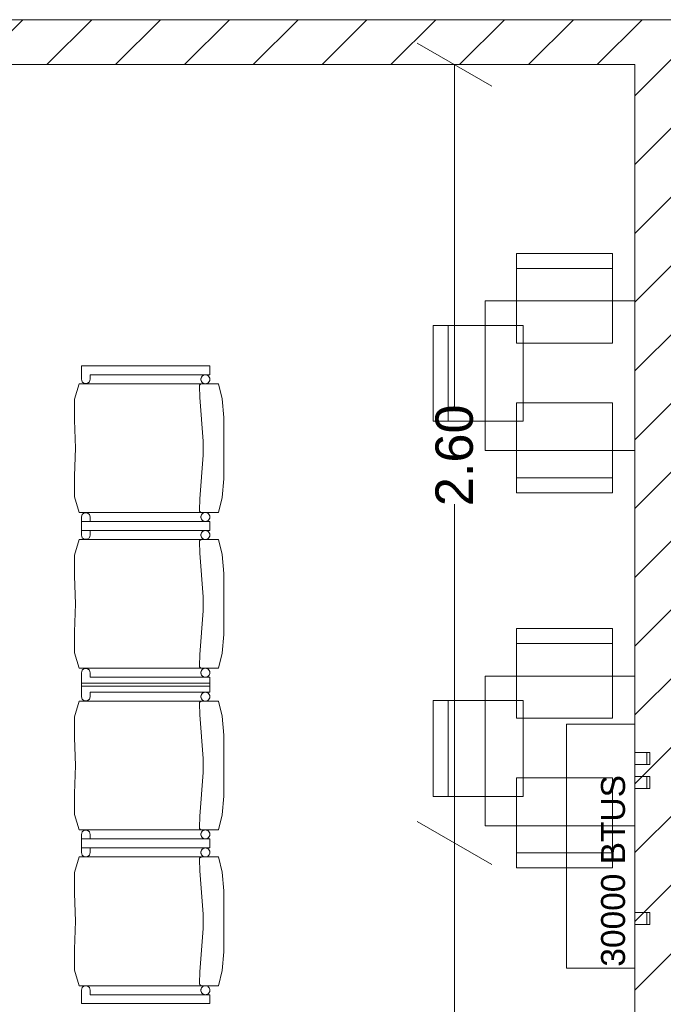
# Model space of a CAD drawing. Header units: millimetres. Extents: x 2826 to 3034, y 1533 to 1590.
# Tile 172 of 248: x 3009.46 to 3011.61, y 1552.55 to 1555.83. Entities that reach past the tile are written whole.
import ezdxf
from ezdxf.enums import TextEntityAlignment as Align

# ---------------------------------------------------------------- set-up
doc = ezdxf.new("R2010")
doc.units = ezdxf.units.MM
doc.layers.add('_Caneta_No__220', color=7, linetype='Continuous', lineweight=15, true_color=0x8a8a8a)
doc.styles.add('ESTILO_GERADO_2', font='arial.ttf')
pattern_1 = [(45, (0.02328, 0.61931), (-0.1149048, 0.1149048), [])]

# ---------------------------------------------------------------- blocks, each defined once
blk = doc.blocks.new('ARROWHEAD_2')
at = {"color": 0, "linetype": 'Continuous', "lineweight": 0}
for p, q in [((-0.378, -0.655), (0.378, 0.655)), ((0, 0), (-1, 0))]:
    blk.add_line(p, q, dxfattribs=at)
blk = doc.blocks.new('A$Cdd268059')
at = {"layer": '_Caneta_No__220'}
h = blk.add_hatch(dxfattribs=at)
h.set_pattern_fill('TIJOLO_COMUM_0005', color=256, style=0, pattern_type=2)
h.set_pattern_definition(pattern_1)
h.paths.add_polyline_path([(23.0533, 9.1406), (23.0533, 8.9906), (25.4138, 8.9906), (25.4138, 9.1406)])
h = blk.add_hatch(dxfattribs=at)
h.set_pattern_fill('TIJOLO_COMUM_0005', color=256, style=0, pattern_type=2)
h.set_pattern_definition(pattern_1)
h.paths.add_polyline_path([(25.3138, 1.9693), (25.3138, 8.9906), (25.1638, 8.9906), (25.1638, 1.9693)])
for p, q in [((20.164, 9.1406), (26.2938, 9.1406)), ((25.1638, 8.9906), (18.8463, 8.9906)), ((25.1638, 3.7698), (25.1638, 8.9906)), ((24.561, 8.8006), (24.561, 7.8487)), ((25.0885, 8.31), (24.7685, 8.31)), ((24.5406, 7.7993), (24.5406, 8.1193)), ((23.3151, 7.9845), (23.3151, 7.9395)), ((23.7444, 7.9845), (23.3151, 7.9845)), ((23.7444, 7.9545), (23.7444, 7.9845)), ((23.3151, 7.9395), (23.3174, 7.9307)), ((23.3174, 7.9307), (23.3249, 7.9252)), ((23.3342, 7.9252), (23.3417, 7.9307)), ((23.3417, 7.9307), (23.3445, 7.9395)), ((23.3445, 7.9395), (23.3445, 7.9545)), ((23.3445, 7.9545), (23.7444, 7.9545)), ((23.3072, 7.9245), (23.2919, 7.8726)), ((23.773, 7.9245), (23.3072, 7.9245)), ((23.3249, 7.9252), (23.3342, 7.9252)), ((23.7094, 7.9172), (23.7096, 7.9186)), ((23.7094, 7.9165), (23.7094, 7.9172)), ((23.7104, 7.8785), (23.7094, 7.9165)), ((23.7096, 7.9186), (23.7101, 7.9199)), ((23.7101, 7.9199), (23.7108, 7.9211)), ((23.7108, 7.9211), (23.7117, 7.9222)), ((23.7117, 7.9222), (23.7128, 7.9231)), ((23.7128, 7.9231), (23.714, 7.9238)), ((23.714, 7.9238), (23.7153, 7.9243)), ((23.7153, 7.9243), (23.7167, 7.9245)), ((23.7856, 7.8742), (23.773, 7.9245)), ((23.2919, 7.8726), (23.2916, 7.8025)), ((23.7214, 7.733), (23.7104, 7.8785)), ((23.7906, 7.8115), (23.7856, 7.8742)), ((23.2916, 7.8025), (23.2958, 7.7095)), ((23.7906, 7.7095), (23.7906, 7.8115)), ((23.7214, 7.686), (23.7214, 7.733)), ((23.2958, 7.7095), (23.2916, 7.6165)), ((23.7906, 7.6075), (23.7906, 7.7095)), ((23.7104, 7.5405), (23.7214, 7.686)), ((23.2916, 7.6165), (23.2919, 7.5464)), ((23.7856, 7.5448), (23.7906, 7.6075)), ((25.0885, 7.6107), (24.7685, 7.6107)), ((23.2919, 7.5464), (23.3072, 7.4945)), ((23.7094, 7.5025), (23.7104, 7.5405)), ((23.773, 7.4945), (23.7856, 7.5448)), ((23.7094, 7.5018), (23.7094, 7.5025)), ((23.7096, 7.5004), (23.7094, 7.5018)), ((23.7101, 7.4991), (23.7096, 7.5004)), ((23.7108, 7.4979), (23.7101, 7.4991)), ((24.561, 6.5804), (24.561, 7.5223)), ((23.3072, 7.4945), (23.773, 7.4945)), ((23.3174, 7.4883), (23.3151, 7.4795)), ((23.3151, 7.4795), (23.3151, 7.4345)), ((23.3249, 7.4938), (23.3174, 7.4883)), ((23.3342, 7.4938), (23.3249, 7.4938)), ((23.3417, 7.4883), (23.3342, 7.4938)), ((23.3445, 7.4795), (23.3417, 7.4883)), ((23.3445, 7.4645), (23.3445, 7.4795)), ((23.7117, 7.4968), (23.7108, 7.4979)), ((23.7128, 7.4959), (23.7117, 7.4968)), ((23.714, 7.4952), (23.7128, 7.4959)), ((23.3151, 7.4642), (23.3151, 7.4192)), ((23.7444, 7.4642), (23.3151, 7.4642)), ((23.3151, 7.4345), (23.7444, 7.4345)), ((23.7444, 7.4645), (23.3445, 7.4645)), ((23.3445, 7.4192), (23.3445, 7.4342)), ((23.3445, 7.4342), (23.7444, 7.4342)), ((23.7444, 7.4345), (23.7444, 7.4645)), ((23.7444, 7.4342), (23.7444, 7.4642)), ((23.3072, 7.4042), (23.2919, 7.3523)), ((23.773, 7.4042), (23.3072, 7.4042)), ((23.3151, 7.4192), (23.3174, 7.4104)), ((23.3174, 7.4104), (23.3249, 7.4049)), ((23.3249, 7.4049), (23.3342, 7.4049)), ((23.3342, 7.4049), (23.3417, 7.4104)), ((23.3417, 7.4104), (23.3445, 7.4192)), ((23.7101, 7.3996), (23.7108, 7.4008)), ((23.7108, 7.4008), (23.7117, 7.4019)), ((23.7117, 7.4019), (23.7128, 7.4028)), ((23.7128, 7.4028), (23.714, 7.4035)), ((23.714, 7.4035), (23.7153, 7.404)), ((23.7153, 7.404), (23.7167, 7.4042)), ((23.7856, 7.3539), (23.773, 7.4042)), ((23.7094, 7.3969), (23.7096, 7.3983)), ((23.7094, 7.3962), (23.7094, 7.3969)), ((23.7104, 7.3582), (23.7094, 7.3962)), ((23.7096, 7.3983), (23.7101, 7.3996)), ((23.2919, 7.3523), (23.2916, 7.2822)), ((23.7214, 7.2127), (23.7104, 7.3582)), ((23.7906, 7.2912), (23.7856, 7.3539)), ((23.2916, 7.2822), (23.2958, 7.1892)), ((23.7906, 7.1892), (23.7906, 7.2912)), ((23.7214, 7.1657), (23.7214, 7.2127)), ((23.2958, 7.1892), (23.2916, 7.0962)), ((23.7906, 7.0872), (23.7906, 7.1892)), ((23.7104, 7.0202), (23.7214, 7.1657)), ((23.2916, 7.0962), (23.2919, 7.0261)), ((23.7856, 7.0245), (23.7906, 7.0872)), ((25.0885, 7.057), (24.7685, 7.057)), ((23.2919, 7.0261), (23.3072, 6.9742)), ((23.7094, 6.9822), (23.7104, 7.0202)), ((23.773, 6.9742), (23.7856, 7.0245)), ((23.3072, 6.9742), (23.773, 6.9742)), ((23.3249, 6.9735), (23.3174, 6.968)), ((23.3342, 6.9735), (23.3249, 6.9735)), ((23.3417, 6.968), (23.3342, 6.9735)), ((23.7094, 6.9815), (23.7094, 6.9822)), ((23.7096, 6.9801), (23.7094, 6.9815)), ((23.7101, 6.9788), (23.7096, 6.9801)), ((23.7108, 6.9776), (23.7101, 6.9788)), ((23.7117, 6.9765), (23.7108, 6.9776)), ((23.7128, 6.9756), (23.7117, 6.9765)), ((23.714, 6.9749), (23.7128, 6.9756)), ((23.3174, 6.968), (23.3151, 6.9592)), ((23.3151, 6.9592), (23.3151, 6.9142)), ((23.3445, 6.9592), (23.3417, 6.968)), ((23.3445, 6.9442), (23.3445, 6.9592)), ((23.7444, 6.9442), (23.3445, 6.9442)), ((23.7444, 6.9142), (23.7444, 6.9442)), ((23.3151, 6.9243), (23.3151, 6.8793)), ((23.7444, 6.9243), (23.3151, 6.9243)), ((23.3151, 6.9142), (23.7444, 6.9142)), ((23.7444, 6.8943), (23.7444, 6.9243)), ((23.3151, 6.8793), (23.3174, 6.8705)), ((23.3417, 6.8705), (23.3445, 6.8793)), ((23.3445, 6.8793), (23.3445, 6.8943)), ((23.3445, 6.8943), (23.7444, 6.8943)), ((23.3072, 6.8643), (23.2919, 6.8124)), ((23.773, 6.8643), (23.3072, 6.8643)), ((23.3174, 6.8705), (23.3249, 6.865)), ((23.3249, 6.865), (23.3342, 6.865)), ((23.3342, 6.865), (23.3417, 6.8705)), ((23.7094, 6.857), (23.7096, 6.8583)), ((23.7094, 6.8563), (23.7094, 6.857)), ((23.7104, 6.8183), (23.7094, 6.8563)), ((23.7096, 6.8583), (23.7101, 6.8597)), ((23.7101, 6.8597), (23.7108, 6.8609)), ((23.7108, 6.8609), (23.7117, 6.8619)), ((23.7117, 6.8619), (23.7128, 6.8628)), ((23.7128, 6.8628), (23.714, 6.8635)), ((23.714, 6.8635), (23.7153, 6.864)), ((23.7153, 6.864), (23.7167, 6.8643)), ((23.7856, 6.814), (23.773, 6.8643)), ((24.5406, 6.5462), (24.5406, 6.8662)), ((23.2919, 6.8124), (23.2916, 6.7422)), ((23.7214, 6.6728), (23.7104, 6.8183)), ((23.7906, 6.7513), (23.7856, 6.814)), ((23.2916, 6.7422), (23.2958, 6.6493)), ((23.7906, 6.6493), (23.7906, 6.7513)), ((23.2958, 6.6493), (23.2916, 6.5563)), ((23.7214, 6.6258), (23.7214, 6.6728)), ((23.7906, 6.5472), (23.7906, 6.6493)), ((23.7104, 6.4803), (23.7214, 6.6258)), ((23.2916, 6.5563), (23.2919, 6.4862)), ((23.7856, 6.4846), (23.7906, 6.5472)), ((23.2919, 6.4862), (23.3072, 6.4343)), ((23.7094, 6.4423), (23.7104, 6.4803)), ((23.773, 6.4343), (23.7856, 6.4846)), ((23.3072, 6.4343), (23.773, 6.4343)), ((23.3174, 6.4281), (23.3151, 6.4193)), ((23.3151, 6.4193), (23.3151, 6.3743)), ((23.3249, 6.4335), (23.3174, 6.4281)), ((23.3342, 6.4335), (23.3249, 6.4335)), ((23.3417, 6.4281), (23.3342, 6.4335)), ((23.3445, 6.4193), (23.3417, 6.4281)), ((23.3445, 6.4043), (23.3445, 6.4193)), ((23.7094, 6.4416), (23.7094, 6.4423)), ((23.7096, 6.4402), (23.7094, 6.4416)), ((23.7101, 6.4389), (23.7096, 6.4402)), ((23.7108, 6.4377), (23.7101, 6.4389)), ((23.7117, 6.4366), (23.7108, 6.4377)), ((23.7128, 6.4357), (23.7117, 6.4366)), ((23.714, 6.435), (23.7128, 6.4357)), ((23.3151, 6.404), (23.3151, 6.359)), ((23.7444, 6.404), (23.3151, 6.404)), ((23.7444, 6.4043), (23.3445, 6.4043)), ((23.7444, 6.3743), (23.7444, 6.4043)), ((23.7444, 6.374), (23.7444, 6.404)), ((23.3151, 6.3743), (23.7444, 6.3743)), ((23.3151, 6.359), (23.3174, 6.3502)), ((23.3174, 6.3502), (23.3249, 6.3447)), ((23.3342, 6.3447), (23.3417, 6.3502)), ((23.3417, 6.3502), (23.3445, 6.359)), ((23.3445, 6.359), (23.3445, 6.374)), ((23.3445, 6.374), (23.7444, 6.374)), ((25.0885, 6.3577), (24.7685, 6.3577)), ((23.3072, 6.344), (23.2919, 6.2921)), ((23.773, 6.344), (23.3072, 6.344)), ((23.3249, 6.3447), (23.3342, 6.3447)), ((23.7094, 6.3367), (23.7096, 6.3381)), ((23.7094, 6.336), (23.7094, 6.3367)), ((23.7104, 6.298), (23.7094, 6.336)), ((23.7096, 6.3381), (23.7101, 6.3394)), ((23.7101, 6.3394), (23.7108, 6.3406)), ((23.7108, 6.3406), (23.7117, 6.3417)), ((23.7117, 6.3417), (23.7128, 6.3426)), ((23.7128, 6.3426), (23.714, 6.3433)), ((23.714, 6.3433), (23.7153, 6.3437)), ((23.7153, 6.3437), (23.7167, 6.344)), ((23.7856, 6.2937), (23.773, 6.344)), ((23.2919, 6.2921), (23.2916, 6.2219)), ((23.7214, 6.1525), (23.7104, 6.298)), ((23.7906, 6.231), (23.7856, 6.2937)), ((23.2916, 6.2219), (23.2958, 6.129)), ((23.7906, 6.129), (23.7906, 6.231)), ((24.561, 6.2004), (24.561, 5.2379)), ((23.7214, 6.1055), (23.7214, 6.1525)), ((23.2958, 6.129), (23.2916, 6.036)), ((23.7906, 6.0269), (23.7906, 6.129)), ((23.7104, 5.96), (23.7214, 6.1055)), ((23.2916, 6.036), (23.2919, 5.9659)), ((23.7856, 5.9643), (23.7906, 6.0269)), ((23.2919, 5.9659), (23.3072, 5.914)), ((23.7094, 5.922), (23.7104, 5.96)), ((23.773, 5.914), (23.7856, 5.9643)), ((23.7094, 5.9213), (23.7094, 5.922)), ((23.7096, 5.9199), (23.7094, 5.9213)), ((23.7101, 5.9186), (23.7096, 5.9199)), ((23.3072, 5.914), (23.773, 5.914)), ((23.3174, 5.9078), (23.3151, 5.899)), ((23.3151, 5.899), (23.3151, 5.854)), ((23.3249, 5.9132), (23.3174, 5.9078)), ((23.3342, 5.9132), (23.3249, 5.9132)), ((23.3417, 5.9078), (23.3342, 5.9132)), ((23.3445, 5.899), (23.3417, 5.9078)), ((23.3445, 5.884), (23.3445, 5.899)), ((23.7108, 5.9174), (23.7101, 5.9186)), ((23.7117, 5.9163), (23.7108, 5.9174)), ((23.7128, 5.9154), (23.7117, 5.9163)), ((23.714, 5.9147), (23.7128, 5.9154)), ((23.3151, 5.854), (23.7444, 5.854)), ((23.7444, 5.884), (23.3445, 5.884)), ((23.7444, 5.854), (23.7444, 5.884))]:
    blk.add_line(p, q, dxfattribs=at)
for points in [[(25.4138, 9.1406), (23.0533, 9.1406)], [(23.0533, 8.9906), (25.1638, 8.9906)], [(25.1638, 8.9906), (25.1638, 3.7698)]]:
    blk.add_lwpolyline(points, dxfattribs=at)
for points in [[(25.0885, 8.06), (24.7685, 8.06), (24.7685, 8.36), (25.0885, 8.36)], [(25.1638, 8.2014), (25.1638, 7.7014), (24.6638, 7.7014), (24.6638, 8.2014)], [(24.7906, 7.7993), (24.7906, 8.1193), (24.4906, 8.1193), (24.4906, 7.7993)], [(23.3151, 7.9845), (23.3151, 7.9395), (23.3174, 7.9307), (23.3249, 7.9252), (23.3342, 7.9252), (23.3417, 7.9307), (23.3445, 7.9395), (23.3445, 7.9545), (23.7444, 7.9545), (23.7444, 7.9845)], [(23.7444, 7.9395), (23.7441, 7.9421), (23.7435, 7.9446), (23.7424, 7.947), (23.7409, 7.9491), (23.739, 7.951), (23.7369, 7.9525), (23.7345, 7.9536), (23.732, 7.9543), (23.7294, 7.9545), (23.7268, 7.9543), (23.7242, 7.9536), (23.7219, 7.9525), (23.7197, 7.951), (23.7179, 7.9491), (23.7164, 7.947), (23.7153, 7.9446), (23.7146, 7.9421), (23.7144, 7.9395), (23.7146, 7.9369), (23.7153, 7.9344), (23.7164, 7.932), (23.7179, 7.9299), (23.7197, 7.928), (23.7219, 7.9265), (23.7242, 7.9254), (23.7268, 7.9247), (23.7294, 7.9245), (23.732, 7.9247), (23.7345, 7.9254), (23.7369, 7.9265), (23.739, 7.928), (23.7409, 7.9299), (23.7424, 7.932), (23.7435, 7.9344), (23.7441, 7.9369)], [(23.3072, 7.9245), (23.2919, 7.8726), (23.2916, 7.8025), (23.2958, 7.7095), (23.2916, 7.6165), (23.2919, 7.5464), (23.3072, 7.4945), (23.773, 7.4945), (23.7856, 7.5448), (23.7906, 7.6075), (23.7906, 7.7095), (23.7906, 7.8115), (23.7856, 7.8742), (23.773, 7.9245)], [(25.0885, 7.8607), (24.7685, 7.8607), (24.7685, 7.5607), (25.0885, 7.5607)], [(23.3445, 7.4645), (23.3445, 7.4795), (23.3417, 7.4883), (23.3342, 7.4938), (23.3249, 7.4938), (23.3174, 7.4883), (23.3151, 7.4795), (23.3151, 7.4345), (23.7444, 7.4345), (23.7444, 7.4645)], [(23.7444, 7.4795), (23.7441, 7.4821), (23.7435, 7.4846), (23.7424, 7.487), (23.7409, 7.4891), (23.739, 7.491), (23.7369, 7.4925), (23.7345, 7.4936), (23.732, 7.4943), (23.7294, 7.4945), (23.7268, 7.4943), (23.7242, 7.4936), (23.7219, 7.4925), (23.7197, 7.491), (23.7179, 7.4891), (23.7164, 7.487), (23.7153, 7.4846), (23.7146, 7.4821), (23.7144, 7.4795), (23.7146, 7.4769), (23.7153, 7.4744), (23.7164, 7.472), (23.7179, 7.4699), (23.7197, 7.468), (23.7219, 7.4665), (23.7242, 7.4654), (23.7268, 7.4647), (23.7294, 7.4645), (23.732, 7.4647), (23.7345, 7.4654), (23.7369, 7.4665), (23.739, 7.468), (23.7409, 7.4699), (23.7424, 7.472), (23.7435, 7.4744), (23.7441, 7.4769)], [(23.3151, 7.4642), (23.3151, 7.4192), (23.3174, 7.4104), (23.3249, 7.4049), (23.3342, 7.4049), (23.3417, 7.4104), (23.3445, 7.4192), (23.3445, 7.4342), (23.7444, 7.4342), (23.7444, 7.4642)], [(23.7444, 7.4192), (23.7441, 7.4218), (23.7435, 7.4243), (23.7424, 7.4267), (23.7409, 7.4288), (23.739, 7.4307), (23.7369, 7.4322), (23.7345, 7.4333), (23.732, 7.434), (23.7294, 7.4342), (23.7268, 7.434), (23.7242, 7.4333), (23.7219, 7.4322), (23.7197, 7.4307), (23.7179, 7.4288), (23.7164, 7.4267), (23.7153, 7.4243), (23.7146, 7.4218), (23.7144, 7.4192), (23.7146, 7.4166), (23.7153, 7.4141), (23.7164, 7.4117), (23.7179, 7.4096), (23.7197, 7.4077), (23.7219, 7.4062), (23.7242, 7.4051), (23.7268, 7.4044), (23.7294, 7.4042), (23.732, 7.4044), (23.7345, 7.4051), (23.7369, 7.4062), (23.739, 7.4077), (23.7409, 7.4096), (23.7424, 7.4117), (23.7435, 7.4141), (23.7441, 7.4166)], [(23.3072, 7.4042), (23.2919, 7.3523), (23.2916, 7.2822), (23.2958, 7.1892), (23.2916, 7.0962), (23.2919, 7.0261), (23.3072, 6.9742), (23.773, 6.9742), (23.7856, 7.0245), (23.7906, 7.0872), (23.7906, 7.1892), (23.7906, 7.2912), (23.7856, 7.3539), (23.773, 7.4042)], [(25.0885, 6.807), (24.7685, 6.807), (24.7685, 7.107), (25.0885, 7.107)], [(23.3445, 6.9442), (23.3445, 6.9592), (23.3417, 6.968), (23.3342, 6.9735), (23.3249, 6.9735), (23.3174, 6.968), (23.3151, 6.9592), (23.3151, 6.9142), (23.7444, 6.9142), (23.7444, 6.9442)], [(23.7444, 6.9592), (23.7441, 6.9618), (23.7435, 6.9643), (23.7424, 6.9667), (23.7409, 6.9688), (23.739, 6.9707), (23.7369, 6.9722), (23.7345, 6.9733), (23.732, 6.974), (23.7294, 6.9742), (23.7268, 6.974), (23.7242, 6.9733), (23.7219, 6.9722), (23.7197, 6.9707), (23.7179, 6.9688), (23.7164, 6.9667), (23.7153, 6.9643), (23.7146, 6.9618), (23.7144, 6.9592), (23.7146, 6.9566), (23.7153, 6.9541), (23.7164, 6.9517), (23.7179, 6.9496), (23.7197, 6.9477), (23.7219, 6.9462), (23.7242, 6.9451), (23.7268, 6.9444), (23.7294, 6.9442), (23.732, 6.9444), (23.7345, 6.9451), (23.7369, 6.9462), (23.739, 6.9477), (23.7409, 6.9496), (23.7424, 6.9517), (23.7435, 6.9541), (23.7441, 6.9566)], [(25.1638, 6.9483), (25.1638, 6.4483), (24.6638, 6.4483), (24.6638, 6.9483)], [(23.3151, 6.9243), (23.3151, 6.8793), (23.3174, 6.8705), (23.3249, 6.865), (23.3342, 6.865), (23.3417, 6.8705), (23.3445, 6.8793), (23.3445, 6.8943), (23.7444, 6.8943), (23.7444, 6.9243)], [(23.7444, 6.8793), (23.7441, 6.8819), (23.7435, 6.8844), (23.7424, 6.8868), (23.7409, 6.8889), (23.739, 6.8908), (23.7369, 6.8923), (23.7345, 6.8934), (23.732, 6.894), (23.7294, 6.8943), (23.7268, 6.894), (23.7242, 6.8934), (23.7219, 6.8923), (23.7197, 6.8908), (23.7179, 6.8889), (23.7164, 6.8868), (23.7153, 6.8844), (23.7146, 6.8819), (23.7144, 6.8793), (23.7146, 6.8767), (23.7153, 6.8741), (23.7164, 6.8718), (23.7179, 6.8696), (23.7197, 6.8678), (23.7219, 6.8663), (23.7242, 6.8652), (23.7268, 6.8645), (23.7294, 6.8643), (23.732, 6.8645), (23.7345, 6.8652), (23.7369, 6.8663), (23.739, 6.8678), (23.7409, 6.8696), (23.7424, 6.8718), (23.7435, 6.8741), (23.7441, 6.8767)], [(23.3072, 6.8643), (23.2919, 6.8124), (23.2916, 6.7422), (23.2958, 6.6493), (23.2916, 6.5563), (23.2919, 6.4862), (23.3072, 6.4343), (23.773, 6.4343), (23.7856, 6.4846), (23.7906, 6.5472), (23.7906, 6.6493), (23.7906, 6.7513), (23.7856, 6.814), (23.773, 6.8643)], [(24.7906, 6.5462), (24.7906, 6.8662), (24.4906, 6.8662), (24.4906, 6.5462)], [(25.1638, 6.788), (24.9351, 6.788), (24.9351, 5.9723), (25.1638, 5.9723)], [(25.1638, 6.693), (25.1638, 6.653), (25.2038, 6.653), (25.2038, 6.693)], [(25.2038, 6.653), (25.2138, 6.653), (25.2138, 6.693), (25.2038, 6.693)], [(25.1638, 6.613), (25.1638, 6.573), (25.2038, 6.573), (25.2038, 6.613)], [(25.2038, 6.573), (25.2138, 6.573), (25.2138, 6.613), (25.2038, 6.613)], [(25.0885, 6.6077), (24.7685, 6.6077), (24.7685, 6.3077), (25.0885, 6.3077)], [(23.3445, 6.4043), (23.3445, 6.4193), (23.3417, 6.4281), (23.3342, 6.4335), (23.3249, 6.4335), (23.3174, 6.4281), (23.3151, 6.4193), (23.3151, 6.3743), (23.7444, 6.3743), (23.7444, 6.4043)], [(23.7444, 6.4193), (23.7441, 6.4219), (23.7435, 6.4244), (23.7424, 6.4268), (23.7409, 6.4289), (23.739, 6.4308), (23.7369, 6.4323), (23.7345, 6.4334), (23.732, 6.434), (23.7294, 6.4343), (23.7268, 6.434), (23.7242, 6.4334), (23.7219, 6.4323), (23.7197, 6.4308), (23.7179, 6.4289), (23.7164, 6.4268), (23.7153, 6.4244), (23.7146, 6.4219), (23.7144, 6.4193), (23.7146, 6.4167), (23.7153, 6.4141), (23.7164, 6.4118), (23.7179, 6.4096), (23.7197, 6.4078), (23.7219, 6.4063), (23.7242, 6.4052), (23.7268, 6.4045), (23.7294, 6.4043), (23.732, 6.4045), (23.7345, 6.4052), (23.7369, 6.4063), (23.739, 6.4078), (23.7409, 6.4096), (23.7424, 6.4118), (23.7435, 6.4141), (23.7441, 6.4167)], [(23.3151, 6.404), (23.3151, 6.359), (23.3174, 6.3502), (23.3249, 6.3447), (23.3342, 6.3447), (23.3417, 6.3502), (23.3445, 6.359), (23.3445, 6.374), (23.7444, 6.374), (23.7444, 6.404)], [(23.7444, 6.359), (23.7441, 6.3616), (23.7435, 6.3641), (23.7424, 6.3665), (23.7409, 6.3686), (23.739, 6.3705), (23.7369, 6.372), (23.7345, 6.3731), (23.732, 6.3737), (23.7294, 6.374), (23.7268, 6.3737), (23.7242, 6.3731), (23.7219, 6.372), (23.7197, 6.3705), (23.7179, 6.3686), (23.7164, 6.3665), (23.7153, 6.3641), (23.7146, 6.3616), (23.7144, 6.359), (23.7146, 6.3564), (23.7153, 6.3538), (23.7164, 6.3515), (23.7179, 6.3493), (23.7197, 6.3475), (23.7219, 6.346), (23.7242, 6.3449), (23.7268, 6.3442), (23.7294, 6.344), (23.732, 6.3442), (23.7345, 6.3449), (23.7369, 6.346), (23.739, 6.3475), (23.7409, 6.3493), (23.7424, 6.3515), (23.7435, 6.3538), (23.7441, 6.3564)], [(23.3072, 6.344), (23.2919, 6.2921), (23.2916, 6.2219), (23.2958, 6.129), (23.2916, 6.036), (23.2919, 5.9659), (23.3072, 5.914), (23.773, 5.914), (23.7856, 5.9643), (23.7906, 6.0269), (23.7906, 6.129), (23.7906, 6.231), (23.7856, 6.2937), (23.773, 6.344)], [(25.1638, 6.158), (25.1638, 6.118), (25.2038, 6.118), (25.2038, 6.158)], [(25.2038, 6.118), (25.2138, 6.118), (25.2138, 6.158), (25.2038, 6.158)], [(23.3445, 5.884), (23.3445, 5.899), (23.3417, 5.9078), (23.3342, 5.9132), (23.3249, 5.9132), (23.3174, 5.9078), (23.3151, 5.899), (23.3151, 5.854), (23.7444, 5.854), (23.7444, 5.884)], [(23.7444, 5.899), (23.7441, 5.9016), (23.7435, 5.9041), (23.7424, 5.9065), (23.7409, 5.9086), (23.739, 5.9105), (23.7369, 5.912), (23.7345, 5.9131), (23.732, 5.9137), (23.7294, 5.914), (23.7268, 5.9137), (23.7242, 5.9131), (23.7219, 5.912), (23.7197, 5.9105), (23.7179, 5.9086), (23.7164, 5.9065), (23.7153, 5.9041), (23.7146, 5.9016), (23.7144, 5.899), (23.7146, 5.8964), (23.7153, 5.8938), (23.7164, 5.8915), (23.7179, 5.8893), (23.7197, 5.8875), (23.7219, 5.886), (23.7242, 5.8849), (23.7268, 5.8842), (23.7294, 5.884), (23.732, 5.8842), (23.7345, 5.8849), (23.7369, 5.886), (23.739, 5.8875), (23.7409, 5.8893), (23.7424, 5.8915), (23.7435, 5.8938), (23.7441, 5.8964)]]:
    blk.add_lwpolyline(points, close=True, dxfattribs=at)
for centre, start_param, end_param in [((23.7294, 7.9395), 4.712389, 7.853982), ((23.7294, 7.9395), 1.570796, 4.712389), ((23.7294, 7.4795), 4.712389, 7.853982), ((23.7294, 7.4795), 1.570796, 4.712389), ((23.7294, 7.4192), 4.712389, 7.853982), ((23.7294, 7.4192), 1.570796, 4.712389), ((23.7294, 6.9592), 4.712389, 7.853982), ((23.7294, 6.9592), 1.570796, 4.712389), ((23.7294, 6.8793), 4.712389, 7.853982), ((23.7294, 6.8793), 1.570796, 4.712389), ((23.7294, 6.4193), 4.712389, 7.853982), ((23.7294, 6.4193), 1.570796, 4.712389), ((23.7294, 6.359), 4.712389, 7.853982), ((23.7294, 6.359), 1.570796, 4.712389), ((23.7294, 5.899), 4.712389, 7.853982), ((23.7294, 5.899), 1.570796, 4.712389)]:
    blk.add_ellipse(centre, major_axis=(0, 0.015), ratio=0.9996, start_param=start_param, end_param=end_param, dxfattribs=at)
at = {"layer": '_Caneta_No__220', "xscale": 0.19, "yscale": 0.19, "zscale": 0.19}
for p, rotation in [((24.561, 8.9906), 90), ((24.561, 6.3904), 270), ((24.561, 6.3904), 90)]:
    blk.add_blockref('ARROWHEAD_2', p, dxfattribs=dict(at, rotation=rotation))
at = {"layer": '_Caneta_No__220', "style": 'ESTILO_GERADO_2'}
blk.add_text('30000 BTUS', height=0.08, rotation=90, dxfattribs=at).set_placement((25.1308, 5.9776))
at = {"layer": '_Caneta_No__220', "insert": (24.561, 7.6855), "char_height": 0.125, "attachment_point": 5, "rotation": 90, "style": 'ESTILO_GERADO_2'}
blk.add_mtext('\\A1;2.60', dxfattribs=at)
at = {"layer": '_Caneta_No__220', "style": 'ESTILO_GERADO_2'}
for p in [(34.4309, 10.5457), (35.0309, 10.5457)]:
    blk.add_attdef('txt', text='', height=0.12, dxfattribs=at).set_placement(p, align=Align.MIDDLE_CENTER)
blk.add_attdef('txt', text='', height=0.12, rotation=90, dxfattribs=at).set_placement((1.2958, 6.4033), align=Align.MIDDLE_CENTER)

msp = doc.modelspace()

# ---------------------------------------------------------------- block references
msp.add_blockref('A$Cdd268059', (2986.3533, 1546.6934))

doc.saveas('drawing.dxf')
